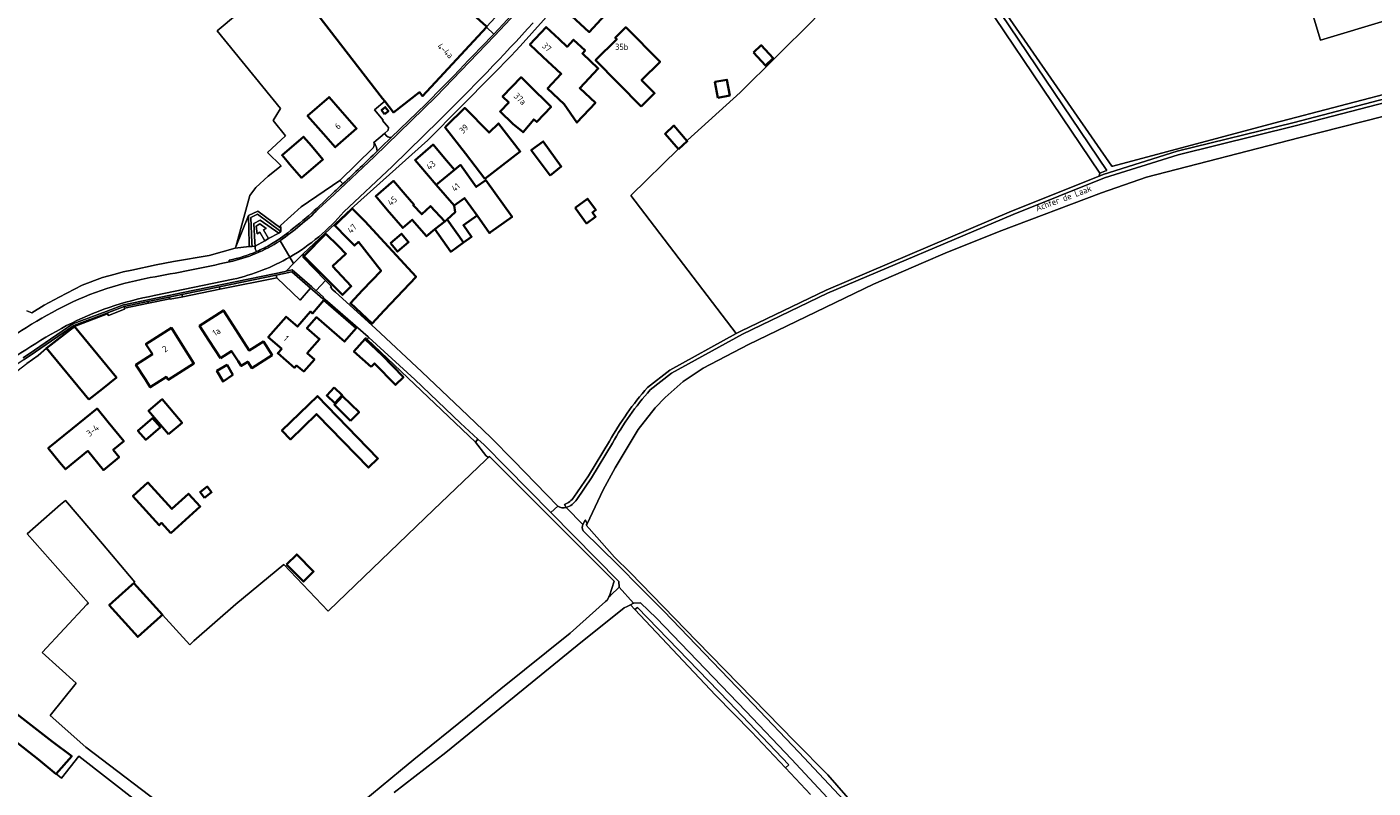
# Model space of a CAD drawing. Extents: x 184422 to 186971, y 345860 to 349088.
# Tile 36 of 59: x 185260 to 185639, y 347638 to 347852. Entities that reach past the tile are written whole.
import ezdxf
from ezdxf.enums import TextEntityAlignment as Align

# ---------------------------------------------------------------- set-up
doc = ezdxf.new("R2010")
doc.units = 0
for name, color, linetype, lineweight in [('B-WE-GR-BEPLANTING_CULTUUR_HEESTERS-GV', 90, 'Continuous', 18), ('B-WE-GR-BOUWLAND-GV', 80, 'Continuous', 13), ('B-WE-GR-GRAS-GV', 60, 'Continuous', 13), ('B-WE-GR-STRUIK-GV', 90, 'Continuous', 13), ('B-WE-OG-BEBOUWING-GV', 7, 'Continuous', 35), ('B-WE-OG-BEBOUWING-T18', 1, 'Continuous', 18), ('B-WE-OG-BEBOUWING_SCHUUR-GV', 7, 'Continuous', 35), ('B-WE-OG-TERREIN_CULTUURSCHEIDING-GV', 7, 'Continuous', 18), ('B-WE-OG-TERREIN_ERF-GV', 7, 'Continuous', 18), ('B-WE-OG-TOPOGRAFIE-T18', 1, 'Continuous', 18), ('B-WE-OG-WEG-GV', 7, 'Continuous', 18), ('B-WE-VH-ONVERHARD-GV', 252, 'Continuous', 18), ('B-WE-VH-VERHARDING_ASFALT-GV', 252, 'Continuous', 18), ('B-WE-VH-VERHARDING_BETONSTRAATSTEEN-GV', 252, 'Continuous', 18), ('B-WE-VH-VERHARDING_HALFVERHARDING-GV', 252, 'Continuous', 18), ('B-WE-VH-VERHARDING_HALFVERHARDING_GRIND-GV', 252, 'Continuous', 18), ('B-WE-VH-VERHARDING_OPEN-GV', 252, 'Continuous', 18), ('B-WE-VH-VERHARDING_SIERBESTRATING-GV', 252, 'Continuous', 18), ('B-WE-VH-VERHARDING_STRAATBAKSTEEN-GV', 252, 'Continuous', 18)]:
    doc.layers.add(name, color=color, linetype=linetype, lineweight=lineweight)
doc.styles.add('NLCS-ISO-M1000-T18', font='NLCS-ISO.ttf', dxfattribs={"height": 1.8})

msp = doc.modelspace()

# ---------------------------------------------------------------- linework, layer by layer
at = {"layer": 'B-WE-GR-BEPLANTING_CULTUUR_HEESTERS-GV', "flags": 128}
for points in [[(185325.312, 347799.149), (185331.882, 347794.205), (185331.835, 347795.149), (185325.431, 347799.909), (185322.77, 347798.702), (185322.965, 347790.818), (185322.985, 347790.007), (185323.76, 347790.007), (185323.719, 347790.999), (185323.419, 347798.165)], [(185387.323, 347735.745), (185382.467, 347740.241), (185369.55, 347752.523), (185356.59, 347764.408), (185356.127, 347763.903), (185386.632, 347734.919)], [(185431.507, 347687.85), (185454.198, 347663.717), (185464.303, 347653.349), (185473.863, 347643.212), (185474.865, 347644.108), (185457.922, 347661.8), (185432.275, 347688.407)]]:
    msp.add_lwpolyline(points, close=True, dxfattribs=at)
at = {"layer": 'B-WE-GR-BOUWLAND-GV', "flags": 128}
for points in [[(185671.921, 347834.243), (185618.317, 347820.58), (185575.512, 347809.505), (185562.855, 347805.109), (185534.007, 347794.241), (185518.798, 347788.174), (185512.758, 347785.497), (185498.607, 347779.411), (185463.495, 347762.437), (185450.711, 347755.743), (185445.053, 347751.966), (185440.03, 347747.47), (185437.233, 347744.552), (185432.418, 347738.515), (185425.924, 347727.673), (185422.572, 347721.505), (185418.022, 347711.949), (185417.828, 347711.541), (185418.66, 347710.597), (185425.759, 347702.544), (185430.129, 347698.183), (185448.941, 347678.856), (185476.552, 347650.613), (185485.764, 347641.293), (185497.776, 347627.512)], [(185480.904, 347635.747), (185473.863, 347643.212), (185464.303, 347653.349), (185454.198, 347663.717), (185431.507, 347687.85), (185430.268, 347689.168), (185429.319, 347688.682), (185428.453, 347688.239), (185415.257, 347677.682), (185378.313, 347647.547), (185363.717, 347636.261)]]:
    msp.add_lwpolyline(points, dxfattribs=at)
at = {"layer": 'B-WE-GR-GRAS-GV', "flags": 128}
for points in [[(185635.831, 347880.307), (185632.194, 347884.81), (185614.647, 347880.549), (185624.405, 347848.125), (185643.455, 347853.813)], [(185537.529, 347799.908), (185562.199, 347809.831), (185562.384, 347810.698), (185516.639, 347878.491), (185485.433, 347856.584), (185482.371, 347854.434), (185481.567, 347853.638), (185461.082, 347833.345), (185446.333, 347819.963), (185443.76, 347817.497), (185430.325, 347804.355), (185459.995, 347765.478), (185461.333, 347766.214), (185485.335, 347777.737)], [(185268.631, 347609.352), (185302.764, 347582.509), (185311.708, 347591.956), (185310.254, 347593.192), (185312.788, 347596.532), (185316.916, 347597.306), (185324.196, 347604.726), (185324.344, 347606.355), (185323.402, 347608.786), (185275.008, 347646.554), (185270.089, 347640.37), (185268.678, 347641.507), (185268.667, 347641.495), (185263.644, 347645.563), (185256.587, 347651.081), (185256.068, 347651.487), (185248.904, 347656.97), (185240.853, 347646.976), (185230.592, 347654.566), (185223.257, 347645.034), (185266.491, 347611.034)]]:
    msp.add_lwpolyline(points, close=True, dxfattribs=at)
for points in [[(185643.455, 347853.813), (185624.405, 347848.125), (185614.647, 347880.549)], [(185520.824, 347877.515), (185565.688, 347812.585), (185565.987, 347812.664), (185611.308, 347824.709), (185648.614, 347834.499)], [(185260.353, 347771.892), (185261.82, 347771.299), (185265.245, 347773.497), (185269.51, 347775.725), (185275.994, 347779.113), (185281.706, 347781.249), (185285.244, 347782.224), (185287.51, 347782.862), (185289.944, 347783.308), (185296.793, 347784.852), (185301.628, 347785.826), (185311.647, 347787.513), (185319.038, 347789.501), (185319.149, 347789.902), (185323.164, 347804.391), (185324.819, 347806.654), (185328.293, 347809.843), (185331.999, 347812.752), (185328.14, 347816.482), (185333.215, 347821.154), (185329.678, 347825.494), (185331.754, 347828.852), (185313.961, 347850.712), (185330.026, 347864.274)], [(185354.682, 347633.47), (185365.577, 347642.53), (185369.257, 347645.591), (185384.349, 347657.76), (185393.794, 347665.447), (185413.264, 347681.145), (185423.247, 347690.091), (185423.66, 347690.462), (185424.029, 347691.124), (185424.193, 347691.419), (185424.325, 347691.655), (185425.702, 347695.75), (185390.539, 347730.84), (185390.198, 347730.571), (185389.441, 347729.846), (185374.832, 347715.861), (185345.376, 347687.527), (185345.138, 347687.298), (185332.72, 347700.49), (185319.225, 347689.274), (185307.356, 347678.98), (185306.215, 347677.859), (185298.514, 347686.313), (185297.977, 347685.831), (185291.609, 347680.113), (185283.585, 347689.048), (185289.901, 347694.72), (185290.499, 347695.257), (185290.81, 347695.551), (185289.294, 347697.334), (185281.663, 347706.31), (185271.262, 347718.542), (185269.843, 347717.345), (185260.45, 347709.143), (185277.771, 347689.629), (185277.288, 347689.2), (185264.668, 347675.696), (185274.23, 347667.042), (185266.901, 347657.933), (185276.935, 347649.089), (185326.358, 347611.555)]]:
    msp.add_lwpolyline(points, dxfattribs=at)
at = {"layer": 'B-WE-GR-STRUIK-GV', "flags": 128}
msp.add_lwpolyline([(185562.384, 347810.698), (185562.199, 347809.831), (185563.291, 347810.27), (185584.079, 347816.822), (185617.037, 347824.908), (185648.95, 347833.241), (185648.614, 347834.499), (185611.308, 347824.709), (185565.987, 347812.664), (185565.688, 347812.585), (185520.824, 347877.515), (185518.649, 347879.902), (185517.77, 347879.285), (185518.857, 347877.849), (185519.638, 347877.615), (185564.307, 347811.425), (185564.19, 347811.39)], close=True, dxfattribs=at)
at = {"layer": 'B-WE-OG-BEBOUWING-GV', "flags": 128}
for points in [[(185380.632, 347860.03), (185375.421, 347855.663), (185360.926, 347872.955), (185340.696, 347857.276), (185360.506, 347831.716), (185361.144, 347830.893), (185363.569, 347827.764), (185370.911, 347833.454), (185371.517, 347832.592), (185371.774, 347832.367), (185389.692, 347851.737), (185389.794, 347851.847), (185389.745, 347851.893), (185389.639, 347851.991), (185386.124, 347855.242), (185380.797, 347860.169)], [(185427.764, 347860.267), (185433.116, 347866.089), (185426.552, 347873.88), (185411.22, 347857.205), (185418.66, 347850.365)], [(185411.592, 347830.108), (185415.204, 347824.888), (185420.412, 347830.477), (185415.991, 347834.597), (185421.168, 347840.153), (185416.716, 347844.303), (185417.496, 347845.14), (185414.22, 347848.193), (185412.413, 347846.253), (185410.163, 347848.35), (185406.505, 347851.759), (185401.937, 347846.857), (185405.595, 347843.448), (185410.793, 347838.604), (185406.927, 347834.456)], [(185433.303, 347829.431), (185437.054, 347833.141), (185433.369, 347836.866), (185438.576, 347842.018), (185428.946, 347851.753), (185425.949, 347848.789), (185426.38, 347848.353), (185420.419, 347842.456)], [(185464.842, 347844.633), (185468.217, 347840.958), (185470.427, 347842.987), (185467.051, 347846.662)], [(185401.527, 347835.641), (185399.457, 347837.638), (185394.254, 347832.245), (185395.981, 347830.578), (185393.55, 347828.059), (185397.147, 347824.586), (185400.041, 347822.174), (185403.053, 347825.787), (185403.876, 347825.101), (185407.909, 347829.31)], [(185348.586, 347828.467), (185345.422, 347832.071), (185339.407, 347826.79), (185343.861, 347821.718), (185347.16, 347817.961), (185353.174, 347823.242), (185349.893, 347826.978)], [(185389.274, 347809.05), (185399.224, 347816.744), (185393.109, 347824.652), (185390.469, 347822.061), (185383.64, 347829.02), (185378.359, 347823.837), (185378.064, 347823.548), (185383.785, 347816.149)], [(185443.798, 347817.455), (185446.236, 347819.654), (185442.465, 347824.031), (185440, 347821.698)], [(185334.434, 347813.128), (185337.701, 347809.343), (185343.719, 347814.537), (185340.452, 347818.322), (185338.241, 347820.884), (185332.223, 347815.69), (185333.644, 347814.043)], [(185407.632, 347809.989), (185410.773, 347812.537), (185405.726, 347819.575), (185402.318, 347817.088)], [(185375.605, 347807.372), (185380.778, 347811.636), (185377.959, 347814.913), (185374.698, 347818.703), (185369.617, 347814.331), (185372.878, 347810.541)], [(185375.605, 347807.372), (185380.601, 347801.565), (185383.535, 347803.649), (185387.07, 347798.699), (185390.582, 347793.782), (185390.886, 347793.999), (185396.926, 347798.313), (185389.516, 347808.689), (185386.834, 347806.774), (185382.405, 347812.977), (185380.778, 347811.636)], [(185378.034, 347797.022), (185373.991, 347801.384), (185371.504, 347799.079), (185369.139, 347801.63), (185369.304, 347801.784), (185366.856, 347804.651), (185363.609, 347808.453), (185358.571, 347804.151), (185361.818, 347800.349), (185366.171, 347795.252), (185368.856, 347797.544), (185372.843, 347792.876), (185375.168, 347794.861)], [(185355.479, 347797.182), (185351.97, 347800.744), (185347.058, 347795.904), (185350.567, 347792.342), (185352.616, 347790.262), (185353.726, 347791.298), (185360.053, 347783.172), (185354.879, 347777.67), (185351.454, 347774.028), (185357.524, 347768.32), (185360.949, 347771.962), (185369.926, 347781.508)], [(185378.624, 347797.569), (185383.282, 347791.126), (185385.548, 347792.744), (185383.245, 347795.968), (185387.07, 347798.699), (185383.535, 347803.649), (185380.601, 347801.565), (185380.888, 347799.667)], [(185414.69, 347800.861), (185417.921, 347796.515), (185420.444, 347798.391), (185419.564, 347799.574), (185420.545, 347800.304), (185418.194, 347803.466)], [(185378.034, 347797.022), (185375.168, 347794.861), (185379.676, 347788.55), (185383.282, 347791.126), (185378.624, 347797.569)], [(185346.398, 347784.462), (185350.178, 347787.988), (185348.059, 347790.066), (185344.49, 347793.567), (185338.349, 347787.307), (185349.207, 347776.371), (185351.667, 347778.813)], [(185362.7, 347790.949), (185364.735, 347788.592), (185367.811, 347791.249), (185365.776, 347793.605)], [(185332.101, 347761.222), (185331.007, 347759.964), (185335.739, 347755.85), (185336.307, 347756.503), (185338.302, 347754.831), (185341.301, 347758.212), (185339.291, 347759.937), (185342.76, 347763.928), (185339.205, 347767.018), (185341.882, 347770.097), (185349.749, 347763.246), (185353.027, 347767.021), (185343.965, 347774.89), (185340.758, 347771.187), (185340.197, 347771.695), (185336.514, 347767.48), (185333.317, 347770.241), (185328.328, 347764.502)], [(185314.842, 347758.536), (185318.003, 347760.562), (185319.808, 347757.745), (185320.698, 347756.384), (185322.551, 347757.547), (185323.696, 347755.764), (185329.418, 347759.447), (185327.015, 347763.227), (185322.919, 347760.759), (185318.412, 347767.794), (185315.715, 347772.004), (185308.979, 347767.688), (185311.676, 347763.478)], [(185277.849, 347746.895), (185281.71, 347749.912), (185285.574, 347753.086), (185273.752, 347767.48), (185265.897, 347761.402)], [(185293.746, 347752.517), (185295.1, 347750.392), (185299.665, 347753.298), (185300.173, 347752.501), (185307.411, 347757.109), (185303.731, 347762.888), (185301.046, 347767.105), (185293.879, 347762.541), (185295.696, 347759.686), (185291.06, 347756.733)], [(185357.317, 347756.096), (185358.242, 347757.089), (185364.11, 347751.024), (185366.371, 347753.212), (185360.389, 347759.395), (185355.648, 347763.809), (185355.706, 347763.874), (185355.873, 347764.063), (185355.731, 347764.189), (185355.569, 347764.007), (185352.412, 347760.449)], [(185318.388, 347753.917), (185316.724, 347756.677), (185313.851, 347754.957), (185315.627, 347751.971)], [(185342.213, 347742.521), (185356.534, 347727.77), (185359.18, 347730.338), (185344.912, 347745.035), (185342.155, 347747.875), (185332.148, 347738.16), (185334.546, 347735.69), (185341.907, 347742.836)], [(185346.83, 347750.27), (185344.769, 347748.066), (185347.068, 347745.916), (185349.129, 347748.12)], [(185351.486, 347740.948), (185353.893, 347743.329), (185349.204, 347747.825), (185346.949, 347745.443)], [(185277.523, 347732.458), (185281.916, 347727.08), (185282.469, 347727.532), (185286.356, 347730.707), (185284.675, 347732.764), (185287.647, 347735.192), (185283.29, 347740.526), (185280.127, 347744.398), (185273.268, 347738.794), (185266.41, 347733.191), (185269.573, 347729.319), (185271.217, 347727.306)], [(185300.249, 347737.159), (185304.075, 347740.403), (185298.466, 347747.018), (185294.64, 347743.774)], [(185297.973, 347739.163), (185295.784, 347741.707), (185291.645, 347738.146), (185293.834, 347735.602)], [(185300.903, 347709.312), (185309.166, 347716.8), (185305.914, 347720.39), (185301.199, 347716.118), (185294.453, 347723.563), (185290.215, 347719.722), (185297.619, 347711.551), (185298.308, 347712.175)], [(185310.369, 347719.257), (185312.386, 347720.82), (185311.144, 347722.422), (185309.128, 347720.858)], [(185298.514, 347686.313), (185298.523, 347686.321), (185290.499, 347695.257), (185289.901, 347694.72), (185283.585, 347689.048), (185291.609, 347680.113), (185297.977, 347685.831)], [(185248.904, 347656.97), (185256.068, 347651.487), (185256.587, 347651.081), (185263.644, 347645.563), (185268.667, 347641.495), (185268.678, 347641.507), (185273.004, 347646.516), (185267.479, 347650.61), (185259.947, 347656.556), (185252.586, 347662.19), (185247.17, 347666.335), (185245.979, 347667.247), (185242.099, 347662.178), (185243.29, 347661.266), (185248.36, 347657.386)]]:
    msp.add_lwpolyline(points, close=True, dxfattribs=at)
at = {"layer": 'B-WE-OG-BEBOUWING_SCHUUR-GV', "flags": 128}
for points in [[(185454.827, 347831.873), (185458.203, 347832.487), (185457.387, 347836.97), (185454.012, 347836.356)], [(185361.069, 347827.281), (185362.119, 347828.134), (185361.245, 347829.255), (185360.195, 347828.402)], [(185333.462, 347700.448), (185338.207, 347695.683), (185341.069, 347698.532), (185336.324, 347703.297)]]:
    msp.add_lwpolyline(points, close=True, dxfattribs=at)
at = {"layer": 'B-WE-OG-TERREIN_CULTUURSCHEIDING-GV', "flags": 128}
for points in [[(185516.639, 347878.491), (185562.384, 347810.698), (185564.19, 347811.39), (185564.307, 347811.425), (185519.638, 347877.615), (185518.857, 347877.849), (185517.77, 347879.285), (185498.541, 347904.686), (185497.201, 347903.932), (185516.62, 347878.519)], [(185319.149, 347789.902), (185319.038, 347789.501), (185322.985, 347790.007), (185322.965, 347790.818), (185322.77, 347798.702)]]:
    msp.add_lwpolyline(points, close=True, dxfattribs=at)
at = {"layer": 'B-WE-OG-TERREIN_ERF-GV', "flags": 128}
for points in [[(185433.758, 347885.005), (185399.223, 347846.387), (185397.942, 347845.03), (185396.652, 347843.683), (185391.478, 347838.417), (185373.264, 347819.947), (185351.613, 347800.595), (185338.168, 347787.933), (185338.104, 347786.911), (185344.444, 347780.445), (185346.08, 347778.786), (185345.817, 347778.515), (185346.529, 347777.802), (185347.266, 347777.116), (185358.507, 347766.889), (185371.583, 347754.742), (185384.518, 347742.444), (185391.021, 347736.176), (185397.354, 347729.738), (185409.828, 347716.947)], [(185330.026, 347864.274), (185313.961, 347850.712), (185331.754, 347828.852), (185329.678, 347825.494), (185333.215, 347821.154), (185328.14, 347816.482), (185331.999, 347812.752), (185328.293, 347809.843), (185324.819, 347806.654), (185323.164, 347804.391), (185319.149, 347789.902), (185322.77, 347798.702), (185325.431, 347799.909), (185331.835, 347795.149), (185331.797, 347795.912), (185337.622, 347801.19), (185348.421, 347808.621), (185357.859, 347817.788)], [(185358.015, 347819.332), (185361.056, 347821.846), (185362.105, 347822.713), (185362.177, 347823.509), (185360.486, 347825.471), (185360.618, 347825.579), (185358.222, 347828.49), (185361.144, 347830.893), (185360.506, 347831.716), (185340.696, 347857.276)], [(185435.073, 347750.333), (185441.291, 347755.188), (185459.995, 347765.478), (185430.325, 347804.355), (185443.76, 347817.497), (185446.333, 347819.963), (185461.082, 347833.345), (185481.567, 347853.638)], [(185326.358, 347611.555), (185276.935, 347649.089), (185266.901, 347657.933), (185274.23, 347667.042), (185264.668, 347675.696), (185277.288, 347689.2), (185277.771, 347689.629), (185260.45, 347709.143), (185269.843, 347717.345), (185271.262, 347718.542), (185281.663, 347706.31), (185289.294, 347697.334), (185290.81, 347695.551), (185290.499, 347695.257), (185298.523, 347686.321), (185298.514, 347686.313), (185306.215, 347677.859), (185307.356, 347678.98), (185319.225, 347689.274), (185332.72, 347700.49), (185345.138, 347687.298), (185345.376, 347687.527), (185374.832, 347715.861), (185389.441, 347729.846), (185390.198, 347730.571), (185389.597, 347731.178), (185386.632, 347734.919), (185356.127, 347763.903), (185356.59, 347764.408), (185356.414, 347764.569), (185345.021, 347774.558), (185344.409, 347775.037), (185343.782, 347775.494), (185343.637, 347775.309), (185341.426, 347777.25), (185340.25, 347778.268), (185337.264, 347774.927), (185330.766, 347781.226), (185314.719, 347777.969), (185304.241, 347775.843), (185300.689, 347775.139), (185300.634, 347775.281), (185294.576, 347774.021), (185287.857, 347772.624), (185287.902, 347772.364), (185283.364, 347770.569), (185283.035, 347771.019), (185273.752, 347767.48), (185285.574, 347753.086), (185281.71, 347749.912), (185277.849, 347746.895), (185265.897, 347761.402), (185263.595, 347759.323), (185260.393, 347757.033)], [(185414.335, 347719.419), (185418.415, 347725.451), (185424.326, 347735.18)], [(185412.197, 347716.485), (185411.703, 347717.354)], [(185266.491, 347611.034), (185223.257, 347645.034), (185230.592, 347654.566), (185240.853, 347646.976), (185248.904, 347656.97), (185248.36, 347657.386), (185243.29, 347661.266), (185242.099, 347662.178), (185245.979, 347667.247), (185247.17, 347666.335), (185252.586, 347662.19), (185259.947, 347656.556), (185267.479, 347650.61), (185273.004, 347646.516), (185268.678, 347641.507), (185270.089, 347640.37), (185275.008, 347646.554), (185323.402, 347608.786)]]:
    msp.add_lwpolyline(points, dxfattribs=at)
for points in [[(185426.552, 347873.88), (185433.116, 347866.089), (185427.764, 347860.267), (185418.66, 347850.365), (185411.22, 347857.205)], [(185406.927, 347834.456), (185410.793, 347838.604), (185405.595, 347843.448), (185401.937, 347846.857), (185406.505, 347851.759), (185410.163, 347848.35), (185412.413, 347846.253), (185414.22, 347848.193), (185417.496, 347845.14), (185416.716, 347844.303), (185421.168, 347840.153), (185415.991, 347834.597), (185420.412, 347830.477), (185415.204, 347824.888), (185411.592, 347830.108)], [(185420.419, 347842.456), (185426.38, 347848.353), (185425.949, 347848.789), (185428.946, 347851.753), (185438.576, 347842.018), (185433.369, 347836.866), (185437.054, 347833.141), (185433.303, 347829.431)], [(185464.842, 347844.633), (185467.051, 347846.662), (185470.427, 347842.987), (185468.217, 347840.958)], [(185407.909, 347829.31), (185403.876, 347825.101), (185403.053, 347825.787), (185400.041, 347822.174), (185397.147, 347824.586), (185393.55, 347828.059), (185395.981, 347830.578), (185394.254, 347832.245), (185399.457, 347837.638), (185401.527, 347835.641)], [(185347.16, 347817.961), (185343.861, 347821.718), (185339.407, 347826.79), (185345.422, 347832.071), (185348.586, 347828.467), (185349.893, 347826.978), (185353.174, 347823.242)], [(185378.359, 347823.837), (185383.64, 347829.02), (185390.469, 347822.061), (185393.109, 347824.652), (185399.224, 347816.744), (185389.274, 347809.05), (185383.785, 347816.149), (185378.064, 347823.548)], [(185343.719, 347814.537), (185337.701, 347809.343), (185334.434, 347813.128), (185333.644, 347814.043), (185332.223, 347815.69), (185338.241, 347820.884), (185340.452, 347818.322)], [(185375.168, 347794.861), (185372.843, 347792.876), (185368.856, 347797.544), (185366.171, 347795.252), (185361.818, 347800.349), (185358.571, 347804.151), (185363.609, 347808.453), (185366.856, 347804.651), (185369.304, 347801.784), (185369.139, 347801.63), (185371.504, 347799.079), (185373.991, 347801.384), (185378.034, 347797.022), (185378.624, 347797.569), (185380.888, 347799.667), (185380.601, 347801.565), (185375.605, 347807.372), (185372.878, 347810.541), (185369.617, 347814.331), (185374.698, 347818.703), (185377.959, 347814.913), (185380.778, 347811.636), (185382.405, 347812.977), (185386.834, 347806.774), (185389.516, 347808.689), (185396.926, 347798.313), (185390.886, 347793.999), (185390.582, 347793.782), (185387.07, 347798.699), (185383.245, 347795.968), (185385.548, 347792.744), (185383.282, 347791.126), (185379.676, 347788.55)], [(185360.053, 347783.172), (185353.726, 347791.298), (185352.616, 347790.262), (185350.567, 347792.342), (185347.058, 347795.904), (185351.97, 347800.744), (185355.479, 347797.182), (185369.926, 347781.508), (185360.949, 347771.962), (185357.524, 347768.32), (185351.454, 347774.028), (185354.879, 347777.67)], [(185346.398, 347784.462), (185351.667, 347778.813), (185349.207, 347776.371), (185338.349, 347787.307), (185344.49, 347793.567), (185348.059, 347790.066), (185350.178, 347787.988)], [(185335.739, 347755.85), (185331.007, 347759.964), (185332.101, 347761.222), (185328.328, 347764.502), (185333.317, 347770.241), (185336.514, 347767.48), (185340.197, 347771.695), (185340.758, 347771.187), (185343.965, 347774.89), (185353.027, 347767.021), (185349.749, 347763.246), (185341.882, 347770.097), (185339.205, 347767.018), (185342.76, 347763.928), (185339.291, 347759.937), (185341.301, 347758.212), (185338.302, 347754.831), (185336.307, 347756.503)], [(185314.842, 347758.536), (185311.676, 347763.478), (185308.979, 347767.688), (185315.715, 347772.004), (185318.412, 347767.794), (185322.919, 347760.759), (185327.015, 347763.227), (185329.418, 347759.447), (185323.696, 347755.764), (185322.551, 347757.547), (185320.698, 347756.384), (185319.808, 347757.745), (185318.003, 347760.562)], [(185299.665, 347753.298), (185295.1, 347750.392), (185293.746, 347752.517), (185291.06, 347756.733), (185295.696, 347759.686), (185293.879, 347762.541), (185301.046, 347767.105), (185303.731, 347762.888), (185307.411, 347757.109), (185300.173, 347752.501)], [(185364.11, 347751.024), (185358.242, 347757.089), (185357.317, 347756.096), (185352.412, 347760.449), (185355.569, 347764.007), (185355.731, 347764.189), (185355.873, 347764.063), (185355.706, 347763.874), (185355.648, 347763.809), (185360.389, 347759.395), (185366.371, 347753.212)], [(185359.18, 347730.338), (185356.534, 347727.77), (185342.213, 347742.521), (185341.907, 347742.836), (185334.546, 347735.69), (185332.148, 347738.16), (185342.155, 347747.875), (185344.912, 347745.035)], [(185282.469, 347727.532), (185281.916, 347727.08), (185277.523, 347732.458), (185271.217, 347727.306), (185269.573, 347729.319), (185266.41, 347733.191), (185273.268, 347738.794), (185280.127, 347744.398), (185283.29, 347740.526), (185287.647, 347735.192), (185284.675, 347732.764), (185286.356, 347730.707)], [(185298.466, 347747.018), (185304.075, 347740.403), (185300.249, 347737.159), (185294.64, 347743.774)], [(185305.914, 347720.39), (185309.166, 347716.8), (185300.903, 347709.312), (185298.308, 347712.175), (185297.619, 347711.551), (185290.215, 347719.722), (185294.453, 347723.563), (185301.199, 347716.118)]]:
    msp.add_lwpolyline(points, close=True, dxfattribs=at)
at = {"layer": 'B-WE-OG-TERREIN_ERF-GV'}
for points in [[(185357.859, 347817.788, 0.2309639), (185358.015, 347819.332)], [(185424.326, 347735.18, -0.052889), (185435.073, 347750.333)], [(185411.703, 347717.354, 0.153921), (185414.335, 347719.419)], [(185409.828, 347716.947, 0.2339301), (185412.197, 347716.485)]]:
    msp.add_lwpolyline(points, format="xyb", dxfattribs=at)
at = {"layer": 'B-WE-OG-WEG-GV', "flags": 128}
for points in [[(185435.783, 347749.618), (185441.844, 347754.352), (185461.79, 347765.324), (185485.742, 347776.823), (185537.918, 347798.987), (185563.628, 347809.328), (185584.347, 347815.858), (185617.293, 347823.941), (185651.002, 347832.744), (185680.046, 347840.197), (185679.849, 347841.179), (185677.356, 347840.539), (185650.744, 347833.71), (185648.95, 347833.241), (185617.037, 347824.908), (185584.079, 347816.822), (185563.291, 347810.27), (185562.199, 347809.831), (185537.529, 347799.908), (185485.335, 347777.737), (185461.333, 347766.214), (185459.995, 347765.478), (185441.291, 347755.188), (185435.073, 347750.333)], [(185412.197, 347716.485), (185416.879, 347711.772), (185417.537, 347712.967), (185417.565, 347712.917), (185418.022, 347711.949), (185422.572, 347721.505), (185425.924, 347727.673), (185432.418, 347738.515), (185437.233, 347744.552), (185440.03, 347747.47), (185445.053, 347751.966), (185450.711, 347755.743), (185463.495, 347762.437), (185498.607, 347779.411), (185512.758, 347785.497), (185518.798, 347788.174), (185534.007, 347794.241), (185562.855, 347805.109), (185575.512, 347809.505), (185618.317, 347820.58), (185671.921, 347834.243)], [(185651.002, 347832.744), (185617.293, 347823.941), (185584.347, 347815.858), (185563.628, 347809.328), (185537.918, 347798.987), (185485.742, 347776.823), (185461.79, 347765.324), (185441.844, 347754.352), (185435.783, 347749.618)], [(185325.007, 347788.565), (185324.664, 347789.382), (185324.597, 347790.12), (185323.76, 347790.007), (185322.985, 347790.007), (185319.038, 347789.501), (185311.647, 347787.513), (185301.628, 347785.826), (185296.793, 347784.852), (185289.944, 347783.308), (185287.51, 347782.862), (185285.244, 347782.224), (185281.706, 347781.249), (185275.994, 347779.113), (185269.51, 347775.725), (185265.245, 347773.497), (185261.82, 347771.299), (185260.353, 347771.892)], [(185317.438, 347785.691), (185317.347, 347785.925), (185317.302, 347786.15)], [(185292.59, 347780.72), (185295.075, 347781.241)], [(185424.326, 347735.18), (185418.415, 347725.451), (185414.335, 347719.419)], [(185425.173, 347734.649), (185419.257, 347724.912), (185415.119, 347718.794)], [(185415.119, 347718.794), (185419.257, 347724.912), (185425.173, 347734.649)], [(185411.703, 347717.354), (185412.197, 347716.485)], [(185561.92, 347515.106), (185561.266, 347517.423), (185559.811, 347520.069), (185556.372, 347529.991), (185545.441, 347556.073), (185533.438, 347578.232), (185525.359, 347590.812), (185508.35, 347615.054), (185497.776, 347627.512), (185485.764, 347641.293), (185476.552, 347650.613), (185448.941, 347678.856), (185430.129, 347698.183), (185425.759, 347702.544), (185418.66, 347710.597), (185417.828, 347711.541), (185418.022, 347711.949), (185417.565, 347712.917), (185417.537, 347712.967), (185416.879, 347711.772)], [(185416.941, 347709.958), (185426.657, 347700.372), (185433.17, 347693.858), (185439.675, 347687.337), (185464.814, 347661.148), (185477.667, 347647.674), (185490.4, 347634.087)], [(185488.207, 347632.094), (185475.58, 347645.709), (185462.765, 347659.146), (185437.548, 347685.358), (185433.112, 347689.647), (185431.202, 347689.549), (185431.119, 347689.604), (185430.268, 347689.168)], [(185430.268, 347689.168), (185431.507, 347687.85), (185432.275, 347688.407), (185457.922, 347661.8), (185474.865, 347644.108), (185473.863, 347643.212), (185480.904, 347635.747)]]:
    msp.add_lwpolyline(points, dxfattribs=at)
at = {"layer": 'B-WE-OG-WEG-GV'}
for points in [[(185295.075, 347781.241, 0.0102443), (185317.438, 347785.691)], [(185317.302, 347786.15, 0.053585), (185325.007, 347788.565)], [(185267.532, 347771.458, -0.0776951), (185292.59, 347780.72)], [(185245.107, 347756.821, -0.0354535), (185267.532, 347771.458)], [(185435.073, 347750.333, 0.052889), (185424.326, 347735.18)], [(185435.783, 347749.618, 0.0528977), (185425.173, 347734.649)], [(185425.173, 347734.649, -0.0528977), (185435.783, 347749.618)], [(185414.335, 347719.419, -0.153921), (185411.703, 347717.354)], [(185415.119, 347718.794, -0.1538608), (185412.197, 347716.485)], [(185412.197, 347716.485, 0.1538608), (185415.119, 347718.794)], [(185416.879, 347711.772, 0.2602339), (185416.941, 347709.958)]]:
    msp.add_lwpolyline(points, format="xyb", dxfattribs=at)
at = {"layer": 'B-WE-OG-WEG-GV', "flags": 128}
msp.add_lwpolyline([(185390.198, 347730.571), (185390.539, 347730.84), (185425.702, 347695.75), (185424.325, 347691.655), (185424.193, 347691.419), (185424.623, 347691.776), (185427.046, 347694.115), (185427.026, 347695.693), (185407.816, 347715.146), (185395.349, 347727.772), (185389.046, 347734.15), (185387.323, 347735.745), (185386.632, 347734.919), (185389.597, 347731.178)], close=True, dxfattribs=at)
at = {"layer": 'B-WE-VH-ONVERHARD-GV', "flags": 128}
for points in [[(185427.046, 347694.115), (185424.623, 347691.776), (185424.193, 347691.419), (185424.029, 347691.124), (185423.66, 347690.462), (185423.247, 347690.091), (185413.264, 347681.145), (185393.794, 347665.447), (185384.349, 347657.76), (185369.257, 347645.591), (185365.577, 347642.53), (185354.682, 347633.47)], [(185363.717, 347636.261), (185378.313, 347647.547), (185415.257, 347677.682), (185428.453, 347688.239), (185429.319, 347688.682), (185430.268, 347689.168), (185431.119, 347689.604), (185427.046, 347694.115)]]:
    msp.add_lwpolyline(points, dxfattribs=at)
at = {"layer": 'B-WE-VH-VERHARDING_ASFALT-GV', "flags": 128}
for points in [[(185445.035, 347911.153), (185427.517, 347889.993), (185420.15, 347881.149), (185418.926, 347879.68), (185410.132, 347869.542), (185402.332, 347860.419), (185401.11, 347858.989), (185391.997, 347849.295), (185375.461, 347832.185), (185358.247, 347815.302), (185346.912, 347804.671), (185342.472, 347800.564)], [(185349.57, 347799.783), (185363.178, 347812.562), (185376.533, 347825.609)], [(185334.367, 347787.023), (185331.631, 347791.634)], [(185331.631, 347791.634), (185334.367, 347787.023)], [(185295.075, 347781.241), (185292.59, 347780.72)], [(185296.197, 347776.167), (185318.464, 347780.794)], [(185409.828, 347716.947), (185407.816, 347715.146), (185427.026, 347695.693), (185427.046, 347694.115), (185431.119, 347689.604), (185431.202, 347689.549), (185433.112, 347689.647), (185437.548, 347685.358), (185462.765, 347659.146), (185475.58, 347645.709), (185488.207, 347632.094)], [(185416.879, 347711.772), (185412.197, 347716.485)], [(185490.4, 347634.087), (185477.667, 347647.674), (185464.814, 347661.148), (185439.675, 347687.337), (185433.17, 347693.858), (185426.657, 347700.372), (185416.941, 347709.958)]]:
    msp.add_lwpolyline(points, dxfattribs=at)
at = {"layer": 'B-WE-VH-VERHARDING_ASFALT-GV'}
for points in [[(185376.533, 347825.609, 0.0131173), (185402.89, 347852.997)], [(185342.472, 347800.564, -0.0373006), (185331.631, 347791.634)], [(185334.367, 347787.023, 0.0875832), (185349.57, 347799.783)], [(185331.631, 347791.634, -0.0912224), (185317.438, 347785.691)], [(185317.438, 347785.691, -0.0102443), (185295.075, 347781.241)], [(185318.464, 347780.794, 0.075272), (185334.367, 347787.023)], [(185292.59, 347780.72, 0.0776951), (185267.532, 347771.458)], [(185271.552, 347767.729, -0.0742848), (185296.197, 347776.167)], [(185267.532, 347771.458, 0.0354535), (185245.107, 347756.821)], [(185249.157, 347753.346, -0.0378823), (185271.552, 347767.729)], [(185412.197, 347716.485, -0.2339301), (185409.828, 347716.947)], [(185416.941, 347709.958, -0.2602339), (185416.879, 347711.772)]]:
    msp.add_lwpolyline(points, format="xyb", dxfattribs=at)
at = {"layer": 'B-WE-VH-VERHARDING_ASFALT-GV', "flags": 128}
for points in [[(185332.757, 347782.418), (185330.547, 347781.961), (185330.766, 347781.226), (185337.264, 347774.927), (185340.25, 347778.268), (185334.936, 347782.868)], [(185409.828, 347716.947), (185397.354, 347729.738), (185391.021, 347736.176), (185384.518, 347742.444), (185371.583, 347754.742), (185358.507, 347766.889), (185347.266, 347777.116), (185346.529, 347777.802), (185345.817, 347778.515), (185346.08, 347778.786), (185344.444, 347780.445), (185341.77, 347777.614), (185343.967, 347775.685), (185343.782, 347775.494), (185344.409, 347775.037), (185345.021, 347774.558), (185356.414, 347764.569), (185356.59, 347764.408), (185369.55, 347752.523), (185382.467, 347740.241), (185387.323, 347735.745), (185389.046, 347734.15), (185395.349, 347727.772), (185407.816, 347715.146)]]:
    msp.add_lwpolyline(points, close=True, dxfattribs=at)
at = {"layer": 'B-WE-VH-VERHARDING_BETONSTRAATSTEEN-GV', "flags": 128}
for points in [[(185362.934, 347820.687), (185372.631, 347830.093), (185377.565, 347835.063), (185380.342, 347837.895), (185382.112, 347839.702), (185384.608, 347842.36), (185386.097, 347843.879), (185388.282, 347846.131), (185391.769, 347849.783), (185389.692, 347851.737), (185371.774, 347832.367), (185371.517, 347832.592), (185370.911, 347833.454), (185363.569, 347827.764), (185361.144, 347830.893), (185358.222, 347828.49), (185360.618, 347825.579), (185360.486, 347825.471), (185362.177, 347823.509), (185362.105, 347822.713), (185361.056, 347821.846)], [(185361.056, 347821.846), (185361.732, 347821.066)]]:
    msp.add_lwpolyline(points, dxfattribs=at)
at = {"layer": 'B-WE-VH-VERHARDING_BETONSTRAATSTEEN-GV'}
msp.add_lwpolyline([(185361.732, 347821.066, 0.1994663), (185362.934, 347820.687)], format="xyb", dxfattribs=at)
at = {"layer": 'B-WE-VH-VERHARDING_HALFVERHARDING-GV', "flags": 128}
msp.add_lwpolyline([(185331.263, 347793.791), (185331.882, 347794.205), (185325.312, 347799.149), (185323.419, 347798.165), (185323.719, 347790.999), (185323.76, 347790.007), (185324.597, 347790.12), (185324.501, 347791.187), (185324.249, 347796.515), (185326.073, 347797.409)], close=True, dxfattribs=at)
at = {"layer": 'B-WE-VH-VERHARDING_HALFVERHARDING_GRIND-GV', "flags": 128}
for points in [[(185348.421, 347808.621), (185337.622, 347801.19), (185331.797, 347795.912), (185331.835, 347795.149), (185331.882, 347794.205), (185331.263, 347793.791), (185328.433, 347792.233), (185327.327, 347791.623), (185324.597, 347790.12), (185324.664, 347789.382), (185325.007, 347788.565)], [(185349.328, 347807.663), (185348.421, 347808.621)], [(185329.208, 347790.717), (185331.391, 347792.039), (185333.87, 347793.895)]]:
    msp.add_lwpolyline(points, dxfattribs=at)
at = {"layer": 'B-WE-VH-VERHARDING_HALFVERHARDING_GRIND-GV'}
for points in [[(185333.87, 347793.895, 0.0303352), (185346.746, 347805.275)], [(185346.746, 347805.275, 0.0016072), (185349.328, 347807.663)], [(185325.007, 347788.565, 0.0313614), (185329.208, 347790.717)]]:
    msp.add_lwpolyline(points, format="xyb", dxfattribs=at)
at = {"layer": 'B-WE-VH-VERHARDING_HALFVERHARDING_GRIND-GV', "flags": 128}
msp.add_lwpolyline([(185328.433, 347792.233), (185331.263, 347793.791), (185326.073, 347797.409), (185324.249, 347796.515), (185324.501, 347791.187), (185324.597, 347790.12), (185327.327, 347791.623), (185325.906, 347794.008), (185325.194, 347793.617), (185324.947, 347795.773), (185325.917, 347796.375), (185327.712, 347795.093), (185327.006, 347794.702)], close=True, dxfattribs=at)
at = {"layer": 'B-WE-VH-VERHARDING_OPEN-GV', "flags": 128}
for points in [[(185361.732, 347821.066), (185361.056, 347821.846), (185358.015, 347819.332)], [(185359.008, 347816.883), (185360.218, 347818.028), (185362.934, 347820.687)], [(185357.859, 347817.788), (185348.421, 347808.621), (185349.328, 347807.663)]]:
    msp.add_lwpolyline(points, dxfattribs=at)
at = {"layer": 'B-WE-VH-VERHARDING_OPEN-GV'}
for points in [[(185362.934, 347820.687, -0.1994663), (185361.732, 347821.066)], [(185349.328, 347807.663, 0.0058192), (185359.008, 347816.883)], [(185358.015, 347819.332, -0.2309639), (185357.859, 347817.788)], [(185359.008, 347816.883, 0.110949), (185358.015, 347819.332)], [(185358.015, 347819.332, -0.110949), (185359.008, 347816.883)]]:
    msp.add_lwpolyline(points, format="xyb", dxfattribs=at)
at = {"layer": 'B-WE-VH-VERHARDING_SIERBESTRATING-GV', "flags": 128}
for points in [[(185330.766, 347781.226), (185330.547, 347781.961), (185314.577, 347778.659), (185314.719, 347777.969)], [(185287.857, 347772.624), (185294.576, 347774.021), (185294.475, 347774.504), (185287.772, 347773.118)], [(185273.6, 347767.792), (185273.752, 347767.48), (185283.035, 347771.019), (185282.849, 347771.273)], [(185252.015, 347753.029), (185244.141, 347747.643), (185245.145, 347746.569), (185245.753, 347747.138), (185248.137, 347747.565), (185249.047, 347748.011), (185249.269, 347747.779), (185253.193, 347751.528), (185260.393, 347757.033), (185263.595, 347759.323), (185265.897, 347761.402), (185273.752, 347767.48), (185273.6, 347767.792), (185262.79, 347760.398), (185259.589, 347758.209), (185255.069, 347755.117)]]:
    msp.add_lwpolyline(points, close=True, dxfattribs=at)
at = {"layer": 'B-WE-VH-VERHARDING_STRAATBAKSTEEN-GV', "flags": 128}
for points in [[(185334.367, 347787.023), (185335.463, 347785.175), (185338.168, 347787.933), (185351.613, 347800.595), (185373.264, 347819.947), (185391.478, 347838.417), (185396.652, 347843.683), (185397.942, 347845.03), (185399.223, 347846.387), (185433.758, 347885.005), (185447.789, 347902.667), (185467.273, 347924.556), (185505.787, 347955.402), (185529.618, 347972.126), (185532.441, 347974.106), (185545.685, 347983.4), (185548.784, 347985.575), (185561.761, 347994.682), (185571.954, 348000), (185580.068, 348004.233), (185609.04, 348017.61), (185653.983, 348028.849), (185662.592, 348026.56), (185662.979, 348026.525)], [(185342.472, 347800.564), (185346.912, 347804.671), (185358.247, 347815.302), (185375.461, 347832.185), (185391.997, 347849.295), (185401.11, 347858.989), (185402.332, 347860.419), (185401.945, 347860.791), (185400.86, 347859.576), (185400.691, 347859.39), (185396.97, 347855.304), (185391.769, 347849.783), (185388.282, 347846.131), (185386.097, 347843.879), (185384.608, 347842.36), (185382.112, 347839.702), (185380.342, 347837.895), (185377.565, 347835.063), (185372.631, 347830.093), (185362.934, 347820.687)], [(185376.533, 347825.609), (185363.178, 347812.562), (185349.57, 347799.783)], [(185362.934, 347820.687), (185360.218, 347818.028), (185359.008, 347816.883)], [(185333.87, 347793.895), (185331.391, 347792.039), (185329.208, 347790.717)], [(185259.307, 347758.622), (185262.508, 347760.811), (185273.367, 347768.239), (185282.673, 347771.741), (185287.584, 347773.589), (185287.668, 347773.607), (185300.356, 347776.23), (185303.925, 347776.968), (185330.446, 347782.451), (185332.656, 347782.908), (185333.386, 347783.058), (185335.463, 347785.175), (185334.367, 347787.023)], [(185317.302, 347786.15), (185317.347, 347785.925), (185317.438, 347785.691)], [(185259.589, 347758.209), (185262.79, 347760.398), (185273.6, 347767.792), (185282.849, 347771.273), (185287.726, 347773.108), (185287.772, 347773.118), (185294.475, 347774.504), (185300.457, 347775.74), (185304.026, 347776.478), (185314.577, 347778.659), (185330.547, 347781.961), (185332.757, 347782.418), (185334.936, 347782.868), (185340.25, 347778.268), (185341.426, 347777.25), (185343.637, 347775.309), (185343.782, 347775.494), (185343.967, 347775.685), (185341.77, 347777.614), (185341.755, 347777.627), (185340.577, 347778.646), (185335.077, 347783.408), (185333.386, 347783.058), (185332.656, 347782.908), (185330.446, 347782.451), (185303.925, 347776.968), (185300.356, 347776.23), (185287.668, 347773.607), (185287.584, 347773.589), (185282.673, 347771.741), (185273.367, 347768.239), (185262.508, 347760.811), (185259.307, 347758.622)], [(185318.464, 347780.794), (185296.197, 347776.167)]]:
    msp.add_lwpolyline(points, dxfattribs=at)
for points in [[(185391.769, 347849.783), (185396.97, 347855.304), (185394.433, 347855.249), (185393.642, 347855.955), (185393.543, 347855.879), (185393.46, 347855.913), (185389.745, 347851.893), (185389.794, 347851.847), (185389.692, 347851.737)], [(185328.433, 347792.233), (185327.006, 347794.702), (185327.712, 347795.093), (185325.917, 347796.375), (185324.947, 347795.773), (185325.194, 347793.617), (185325.906, 347794.008), (185327.327, 347791.623)], [(185338.168, 347787.933), (185335.463, 347785.175), (185333.386, 347783.058), (185335.077, 347783.408), (185340.577, 347778.646), (185341.755, 347777.627), (185341.77, 347777.614), (185344.444, 347780.445), (185338.104, 347786.911)], [(185314.577, 347778.659), (185304.026, 347776.478), (185304.241, 347775.843), (185314.719, 347777.969)], [(185294.475, 347774.504), (185294.576, 347774.021), (185300.634, 347775.281), (185300.457, 347775.74)], [(185304.026, 347776.478), (185300.457, 347775.74), (185300.634, 347775.281), (185300.689, 347775.139), (185304.241, 347775.843)], [(185287.772, 347773.118), (185287.726, 347773.108), (185282.849, 347771.273), (185283.035, 347771.019), (185283.364, 347770.569), (185287.902, 347772.364), (185287.857, 347772.624)]]:
    msp.add_lwpolyline(points, close=True, dxfattribs=at)
at = {"layer": 'B-WE-VH-VERHARDING_STRAATBAKSTEEN-GV'}
for points in [[(185402.89, 347852.997, -0.0131173), (185376.533, 347825.609)], [(185359.008, 347816.883, -0.0058192), (185349.328, 347807.663)], [(185346.746, 347805.275, -0.0303352), (185333.87, 347793.895)], [(185349.328, 347807.663, -0.0016072), (185346.746, 347805.275)], [(185331.631, 347791.634, 0.0373006), (185342.472, 347800.564)], [(185349.57, 347799.783, -0.0875832), (185334.367, 347787.023)], [(185317.438, 347785.691, 0.0912224), (185331.631, 347791.634)], [(185329.208, 347790.717, -0.0313614), (185325.007, 347788.565)], [(185325.007, 347788.565, -0.053585), (185317.302, 347786.15)], [(185334.367, 347787.023, -0.075272), (185318.464, 347780.794)], [(185296.197, 347776.167, 0.0742848), (185271.552, 347767.729)], [(185271.552, 347767.729, 0.0378823), (185249.157, 347753.346)]]:
    msp.add_lwpolyline(points, format="xyb", dxfattribs=at)

# ---------------------------------------------------------------- texts
at = {"layer": 'B-WE-OG-BEBOUWING-T18', "style": 'NLCS-ISO-M1000-T18'}
for s, rotation, p in [('4-4a', 317.3, (185378.154, 347845.155)), ('37', 317.1, (185406.705, 347846.106)), ('37a', 316.1, (185399.166, 347831.575)), ('6', 41.2, (185347.862, 347823.901)), ('39', 44.4, (185383.338, 347823.119)), ('43', 40.7, (185374.082, 347812.896)), ('45', 40.4, (185363.214, 347802.856)), ('41', 39.5, (185381.069, 347806.692)), ('47', 44.5, (185351.878, 347795.038)), ('1a', 32.6, (185313.744, 347765.99)), ('1', 319, (185333.361, 347764.195)), ('2', 32.4, (185299.229, 347761.206)), ('3-4', 39.2, (185278.878, 347738.212))]:
    msp.add_text(s, height=1.8, rotation=rotation, dxfattribs=at).set_placement(p, align=Align.MIDDLE)
msp.add_text('35b', height=1.8, dxfattribs=at).set_placement((185427.77, 347846.211), align=Align.MIDDLE)
at = {"layer": 'B-WE-OG-TOPOGRAFIE-T18', "style": 'NLCS-ISO-M1000-T18'}
msp.add_text('Achter de Laak', height=1.8, rotation=20.5, dxfattribs=at).set_placement((185552.129, 347803.585), align=Align.MIDDLE)

doc.saveas('drawing.dxf')
